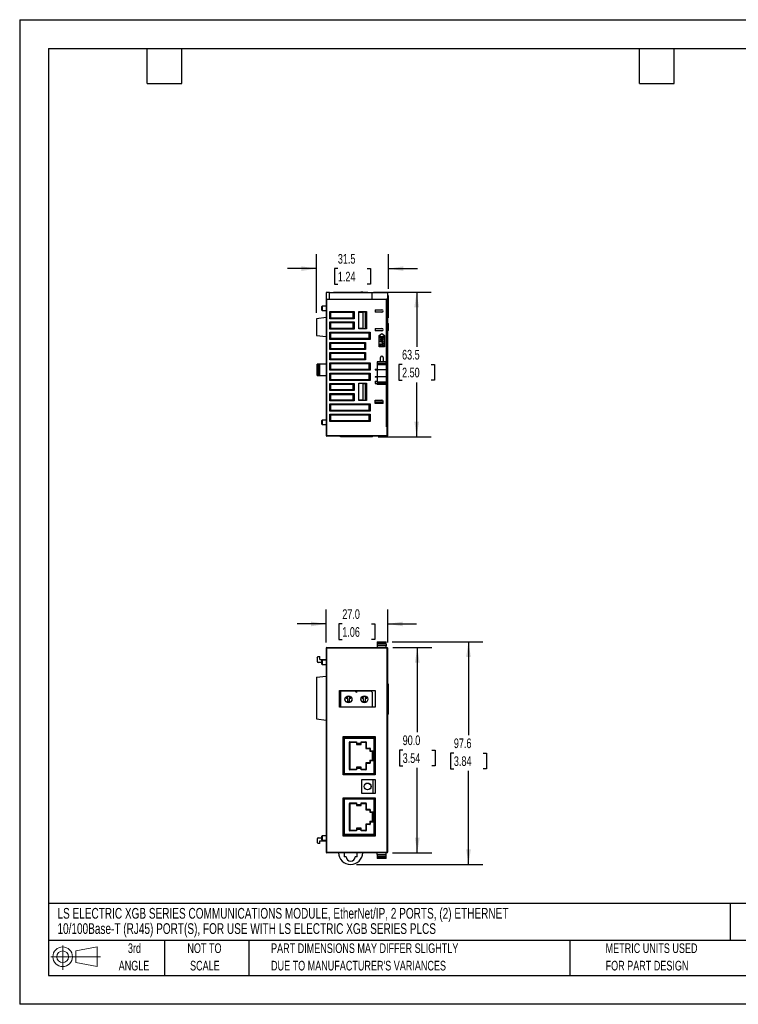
# Model space of a CAD drawing. Header units: millimetres. Extents: x 0 to 559, y 0 to 432.
# Tile 1 of 5: x 0 to 315, y 0 to 432. Entities that reach past the tile are written whole.
import ezdxf

# ---------------------------------------------------------------- set-up
doc = ezdxf.new("R2010")
doc.units = ezdxf.units.MM
doc.header["$LTSCALE"] = 2
doc.linetypes.add('CENTERX2', pattern=[20.32, 12.7, -2.54, 2.54, -2.54])
doc.layers.add('DIMENSIONS', color=140, linetype='Continuous', lineweight=25)
doc.layers.add('TEXT', color=140, linetype='Continuous', lineweight=25)
doc.layers.add('SLD-DEFPOINTS', color=7, linetype='Continuous')
doc.styles.add('SLDTEXTSTYLE0', font='TXT', dxfattribs={"width": 0.7})
doc.dimstyles.new('SLDDIMSTYLE0', dxfattribs={"dimtxt": 4.316016, "dimasz": 6.604, "dimexe": 0, "dimexo": 0.0625, "dimgap": 1.079004, "dimtad": 0, "dimtih": 1, "dimtoh": 1, "dimrnd": 1e-09, "dimzin": 12, "dimdsep": 46, "dimtxsty": 'SLDTEXTSTYLE0', "dimsah": 1, "dimcen": 0.09, "dimadec": 0, "dimazin": 3, "dimtfac": 1, "dimtofl": 0, "dimtmove": 0, "dimatfit": 3, "dimfxl": 0, "dimfrac": 2, "dimtolj": 1, "dimtzin": 12, "dimarcsym": 0})
doc.dimstyles.new('SLDDIMSTYLE1', dxfattribs={"dimtxt": 4.316016, "dimasz": 6.604, "dimexe": 0, "dimexo": 0.0625, "dimgap": 1.079004, "dimtad": 0, "dimtih": 1, "dimtoh": 1, "dimrnd": 1e-09, "dimzin": 4, "dimdsep": 46, "dimtxsty": 'SLDTEXTSTYLE0', "dimsah": 1, "dimcen": 0.09, "dimadec": 0, "dimazin": 1, "dimtfac": 1, "dimtofl": 0, "dimtmove": 0, "dimatfit": 3, "dimfxl": 0, "dimfrac": 2, "dimtolj": 1, "dimtzin": 12, "dimarcsym": 0})
doc.dimstyles.new('SLDDIMSTYLE2', dxfattribs={"dimtxt": 4.316016, "dimasz": 6.604, "dimexe": 0, "dimexo": 0.0625, "dimgap": 1.079004, "dimtad": 0, "dimtih": 1, "dimtoh": 1, "dimrnd": 1e-09, "dimzin": 4, "dimdsep": 46, "dimtxsty": 'SLDTEXTSTYLE0', "dimsah": 1, "dimcen": 0.09, "dimadec": 0, "dimazin": 1, "dimtfac": 1, "dimtmove": 0, "dimatfit": 0, "dimfxl": 0, "dimfrac": 2, "dimtolj": 1, "dimtzin": 12, "dimarcsym": 0})
doc.dimstyles.new('SLDDIMSTYLE3', dxfattribs={"dimtxt": 4.316016, "dimasz": 6.604, "dimexe": 0, "dimexo": 0.0625, "dimgap": 1.079004, "dimtad": 0, "dimtih": 1, "dimtoh": 1, "dimrnd": 1e-09, "dimzin": 12, "dimdsep": 46, "dimtxsty": 'SLDTEXTSTYLE0', "dimsah": 1, "dimcen": 0.09, "dimadec": 0, "dimazin": 3, "dimtfac": 1, "dimtmove": 0, "dimatfit": 0, "dimfxl": 0, "dimfrac": 2, "dimtolj": 1, "dimtzin": 12, "dimarcsym": 0})

# ---------------------------------------------------------------- blocks, each defined once
blk = doc.blocks.new('Block11')
at = {"color": 7, "linetype": 'Continuous', "lineweight": 18}
for p, q in [((5.18, 10.62), (5.18, 0)), ((10.96, 8.33), (20.35, 10.06)), ((20.35, 10.06), (20.35, 1.46)), ((0, 5.76), (21.75, 5.76)), ((10.96, 3.19), (10.96, 8.33)), ((10.96, 3.19), (20.35, 1.46))]:
    blk.add_line(p, q, dxfattribs=at)
for radius in [4.3, 2.57]:
    blk.add_circle((5.18, 5.76), radius, dxfattribs=at)
blk = doc.blocks.new('Block12')
at = {"layer": 'SLD-DEFPOINTS'}
blk.add_blockref('Block11', (0, 0), dxfattribs=at)
blk = doc.blocks.new('SW_NOTE_0')
at = {"layer": 'TEXT', "color": 0, "linetype": 'CENTERX2', "lineweight": 18, "char_height": 4.7, "attachment_point": 1, "style": 'SLDTEXTSTYLE0'}
for s, insert in [('LS ELECTRIC XGB SERIES COMMUNICATIONS MODULE, EtherNet/IP, 2 PORTS, (2) ETHERNET', (0, 6.06)), ('10/100Base-T (RJ45) PORT(S), FOR USE WITH LS ELECTRIC XGB SERIES PLCS', (0, -0.64))]:
    blk.add_mtext(s, dxfattribs=dict(at, insert=insert))
blk = doc.blocks.new('SW_NOTE_0_3')
at = {"layer": 'TEXT', "color": 0, "linetype": 'CENTERX2', "lineweight": 18, "char_height": 4.2333, "attachment_point": 1, "style": 'SLDTEXTSTYLE0'}
for s, insert in [('PART DIMENSIONS MAY DIFFER SLIGHTLY', (0, 5.46)), ("DUE TO MANUFACTURER'S VARIANCES", (0, -2.19))]:
    blk.add_mtext(s, dxfattribs=dict(at, insert=insert))
blk = doc.blocks.new('SW_NOTE_0_4')
at = {"layer": 'TEXT', "color": 0, "linetype": 'CENTERX2', "lineweight": 18, "char_height": 4.233, "attachment_point": 2, "style": 'SLDTEXTSTYLE0'}
for s, insert in [('NOT TO', (10.52, 5.46)), ('SCALE', (10.71, -2.19))]:
    blk.add_mtext(s, dxfattribs=dict(at, insert=insert))
blk = doc.blocks.new('SW_NOTE_0_5')
at = {"layer": 'TEXT', "color": 0, "linetype": 'CENTERX2', "lineweight": 18, "char_height": 4.233, "attachment_point": 2, "style": 'SLDTEXTSTYLE0'}
for s, insert in [('3rd', (4.63, 5.46)), ('ANGLE', (4.44, -2.19))]:
    blk.add_mtext(s, dxfattribs=dict(at, insert=insert))
blk = doc.blocks.new('SW_NOTE_0_6')
at = {"layer": 'TEXT', "color": 0, "linetype": 'CENTERX2', "lineweight": 18, "char_height": 4.2333, "attachment_point": 1, "style": 'SLDTEXTSTYLE0'}
for s, insert in [('METRIC UNITS USED', (0, 5.46)), ('FOR PART DESIGN', (0, -2.19))]:
    blk.add_mtext(s, dxfattribs=dict(at, insert=insert))
blk = doc.blocks.new('_D')
at = {"layer": 'DIMENSIONS'}
for p, q in [((163.28, 158.98), (203.17, 158.98)), ((196.82, 158.98), (196.82, 117.99)), ((190.41, 110.17), (188.96, 110.17)), ((188.96, 110.17), (188.96, 103.31)), ((203.23, 110.17), (204.68, 110.17)), ((204.68, 110.17), (204.68, 103.31)), ((188.96, 103.31), (190.41, 103.31)), ((196.82, 61.35), (196.82, 102.34)), ((204.68, 103.31), (203.23, 103.31)), ((147.68, 61.35), (203.17, 61.35))]:
    blk.add_line(p, q, dxfattribs=at)
for points in [[(196.82, 158.98), (195.81, 152.38), (197.84, 152.38)], [(196.82, 61.35), (197.84, 67.96), (195.81, 67.96)]]:
    blk.add_solid(points, dxfattribs=at)
at = {"layer": 'DIMENSIONS', "char_height": 4.233, "attachment_point": 1, "style": 'SLDTEXTSTYLE0'}
for s, insert in [('97.6', (190.41, 116.59)), ('3.84', (190.41, 108.76))]:
    blk.add_mtext(s, dxfattribs=dict(at, insert=insert))
blk = doc.blocks.new('_D_1')
at = {"layer": 'DIMENSIONS'}
for p, q in [((163.63, 156.48), (180.72, 156.48)), ((174.37, 156.48), (174.37, 119.31)), ((167.96, 111.48), (166.51, 111.48)), ((166.51, 111.48), (166.51, 104.62)), ((180.78, 111.48), (182.23, 111.48)), ((182.23, 111.48), (182.23, 104.62)), ((166.51, 104.62), (167.96, 104.62)), ((174.37, 66.48), (174.37, 103.66)), ((182.23, 104.62), (180.78, 104.62)), ((163.43, 66.48), (180.72, 66.48))]:
    blk.add_line(p, q, dxfattribs=at)
for points in [[(174.37, 156.48), (173.36, 149.88), (175.39, 149.88)], [(174.37, 66.48), (175.39, 73.09), (173.36, 73.09)]]:
    blk.add_solid(points, dxfattribs=at)
at = {"layer": 'DIMENSIONS', "char_height": 4.233, "attachment_point": 1, "style": 'SLDTEXTSTYLE0'}
for s, insert in [('90.0', (167.96, 117.91)), ('3.54', (167.96, 110.08))]:
    blk.add_mtext(s, dxfattribs=dict(at, insert=insert))
blk = doc.blocks.new('_D_2')
at = {"layer": 'DIMENSIONS'}
for p, q in [((134.39, 158.72), (134.39, 173.16)), ((161.39, 158.72), (161.39, 173.16)), ((134.39, 166.81), (121.69, 166.81)), ((141.48, 166.81), (140.03, 166.81)), ((140.03, 166.81), (140.03, 159.95)), ((154.3, 166.81), (155.75, 166.81)), ((155.75, 166.81), (155.75, 159.95)), ((161.39, 166.81), (174.09, 166.81)), ((140.03, 159.95), (141.48, 159.95)), ((155.75, 159.95), (154.3, 159.95))]:
    blk.add_line(p, q, dxfattribs=at)
for points in [[(134.39, 166.81), (127.78, 167.82), (127.78, 165.79)], [(161.39, 166.81), (167.99, 165.79), (167.99, 167.82)]]:
    blk.add_solid(points, dxfattribs=at)
at = {"layer": 'DIMENSIONS', "char_height": 4.233, "attachment_point": 1, "style": 'SLDTEXTSTYLE0'}
for s, insert in [('27.0', (141.48, 173.23)), ('1.06', (141.48, 165.41))]:
    blk.add_mtext(s, dxfattribs=dict(at, insert=insert))
blk = doc.blocks.new('_D_6')
at = {"layer": 'DIMENSIONS'}
for p, q in [((130.19, 303.2), (130.19, 328.99)), ((161.72, 313.84), (161.72, 328.99)), ((130.19, 322.64), (117.49, 322.64)), ((139.54, 322.64), (138.09, 322.64)), ((138.09, 322.64), (138.09, 315.78)), ((152.37, 322.64), (153.82, 322.64)), ((153.82, 322.64), (153.82, 315.78)), ((161.72, 322.64), (174.42, 322.64)), ((138.09, 315.78), (139.54, 315.78)), ((153.82, 315.78), (152.37, 315.78)), ((161.72, 301.08), (161.72, 310.79))]:
    blk.add_line(p, q, dxfattribs=at)
for points in [[(130.19, 322.64), (123.58, 323.65), (123.58, 321.62)], [(161.72, 322.64), (168.32, 321.62), (168.32, 323.65)]]:
    blk.add_solid(points, dxfattribs=at)
at = {"layer": 'DIMENSIONS', "char_height": 4.233, "attachment_point": 1, "style": 'SLDTEXTSTYLE0'}
for s, insert in [('31.5', (139.54, 329.06)), ('1.24', (139.54, 321.24))]:
    blk.add_mtext(s, dxfattribs=dict(at, insert=insert))
blk = doc.blocks.new('_D_7')
at = {"layer": 'DIMENSIONS'}
for p, q in [((155.18, 312.31), (180.45, 312.31)), ((174.1, 312.31), (174.1, 288.41)), ((167.69, 280.58), (166.24, 280.58)), ((166.24, 280.58), (166.24, 273.73)), ((180.51, 280.58), (181.96, 280.58)), ((181.96, 280.58), (181.96, 273.73)), ((166.24, 273.73), (167.69, 273.73)), ((174.1, 248.86), (174.1, 272.76)), ((181.96, 273.73), (180.51, 273.73)), ((157.23, 248.86), (180.45, 248.86))]:
    blk.add_line(p, q, dxfattribs=at)
for points in [[(174.1, 312.31), (173.08, 305.71), (175.11, 305.71)], [(174.1, 248.86), (175.11, 255.46), (173.08, 255.46)]]:
    blk.add_solid(points, dxfattribs=at)
at = {"layer": 'DIMENSIONS', "char_height": 4.233, "attachment_point": 1, "style": 'SLDTEXTSTYLE0'}
for s, insert in [('63.5', (167.69, 287.01)), ('2.50', (167.69, 279.18))]:
    blk.add_mtext(s, dxfattribs=dict(at, insert=insert))

msp = doc.modelspace()

# ---------------------------------------------------------------- linework, layer by layer
at = {"color": 7, "linetype": 'Continuous'}
for p, q in [((0.005, 431.805), (0.005, 0.005)), ((0.005, 431.805), (558.805, 431.805)), ((558.805, 0.005), (0.005, 0.005))]:
    msp.add_line(p, q, dxfattribs=at)
for p, q in [((135.888, 312.211), (134.388, 312.211)), ((134.388, 312.211), (134.388, 309.211)), ((135.888, 309.211), (135.888, 312.211)), ((135.888, 312.211), (154.388, 312.211)), ((137.638, 312.211), (137.638, 312.311)), ((137.638, 312.311), (139.738, 312.311)), ((139.738, 312.311), (139.738, 312.211)), ((139.738, 312.311), (140.738, 312.311)), ((140.738, 312.311), (149.538, 312.311)), ((140.738, 312.311), (140.738, 312.211)), ((149.538, 312.211), (149.538, 312.311)), ((150.538, 312.311), (149.538, 312.311)), ((150.538, 312.211), (150.538, 312.311)), ((150.538, 312.311), (152.638, 312.311)), ((152.638, 312.311), (152.638, 312.211)), ((154.388, 312.211), (161.388, 312.211)), ((154.388, 312.211), (154.388, 309.211)), ((161.388, 309.211), (161.388, 312.211)), ((134.388, 309.211), (134.388, 249.511)), ((134.388, 309.211), (134.688, 309.211)), ((134.688, 249.511), (134.688, 309.211)), ((134.688, 309.211), (160.888, 309.211)), ((160.888, 253.211), (160.888, 309.211)), ((161.388, 309.211), (160.888, 309.211)), ((161.388, 253.211), (161.388, 309.211)), ((132.688, 306.161), (132.388, 305.861)), ((132.388, 305.861), (132.388, 304.561)), ((132.388, 304.561), (132.688, 304.261)), ((134.388, 306.161), (132.688, 306.161)), ((132.688, 306.161), (132.688, 304.261)), ((132.688, 304.261), (134.388, 304.261)), ((136.029, 303.801), (146.678, 303.801)), ((136.029, 300.621), (136.029, 303.801)), ((136.029, 303.801), (136.329, 303.501)), ((136.329, 303.501), (146.378, 303.501)), ((136.329, 300.921), (136.329, 303.501)), ((136.388, 303.441), (136.329, 303.501)), ((146.318, 303.441), (136.388, 303.441)), ((136.388, 300.981), (136.388, 303.441)), ((146.318, 303.441), (146.378, 303.501)), ((146.318, 300.981), (146.318, 303.441)), ((146.678, 303.801), (146.378, 303.501)), ((146.378, 303.501), (146.378, 300.921)), ((146.678, 303.801), (146.678, 300.621)), ((148.688, 303.811), (152.088, 303.811)), ((148.688, 296.211), (148.688, 303.811)), ((148.688, 303.611), (150.688, 303.611)), ((150.688, 296.411), (150.688, 303.611)), ((151.588, 303.611), (150.688, 303.611)), ((151.588, 296.411), (151.588, 303.611)), ((151.888, 303.611), (151.588, 303.611)), ((151.888, 296.411), (151.888, 303.611)), ((152.088, 303.611), (151.888, 303.611)), ((152.088, 303.811), (152.088, 296.211)), ((155.888, 304.611), (158.888, 304.611)), ((155.888, 304.611), (155.888, 303.611)), ((158.888, 303.611), (155.888, 303.611)), ((134.388, 301.161), (130.188, 300.661)), ((130.188, 300.661), (130.188, 293.361)), ((136.329, 300.921), (136.029, 300.621)), ((146.678, 300.621), (136.029, 300.621)), ((136.029, 299.301), (146.678, 299.301)), ((136.029, 296.121), (136.029, 299.301)), ((136.029, 299.301), (136.329, 299.001)), ((136.329, 300.921), (136.388, 300.981)), ((146.378, 300.921), (136.329, 300.921)), ((136.329, 296.421), (136.329, 299.001)), ((136.329, 299.001), (146.378, 299.001)), ((136.388, 298.941), (136.329, 299.001)), ((136.388, 300.981), (146.318, 300.981)), ((146.318, 298.941), (136.388, 298.941)), ((136.388, 296.481), (136.388, 298.941)), ((146.318, 300.981), (146.378, 300.921)), ((146.318, 298.941), (146.378, 299.001)), ((146.318, 296.481), (146.318, 298.941)), ((146.678, 300.621), (146.378, 300.921)), ((146.678, 299.301), (146.378, 299.001)), ((146.378, 299.001), (146.378, 296.421)), ((146.678, 299.301), (146.678, 296.121)), ((161.388, 298.536), (161.718, 298.536)), ((161.718, 295.486), (161.718, 298.536)), ((136.329, 296.421), (136.029, 296.121)), ((146.678, 296.121), (136.029, 296.121)), ((136.029, 294.801), (153.678, 294.801)), ((136.029, 291.621), (136.029, 294.801)), ((136.029, 294.801), (136.329, 294.501)), ((136.329, 296.421), (136.388, 296.481)), ((146.378, 296.421), (136.329, 296.421)), ((136.329, 294.501), (153.378, 294.501)), ((136.329, 291.921), (136.329, 294.501)), ((136.388, 294.441), (136.329, 294.501)), ((136.388, 296.481), (146.318, 296.481)), ((153.318, 294.441), (136.388, 294.441)), ((136.388, 291.981), (136.388, 294.441)), ((146.318, 296.481), (146.378, 296.421)), ((146.678, 296.121), (146.378, 296.421)), ((150.688, 296.411), (148.688, 296.411)), ((152.088, 296.211), (148.688, 296.211)), ((150.688, 296.411), (151.588, 296.411)), ((151.588, 296.411), (151.888, 296.411)), ((152.088, 296.411), (151.888, 296.411)), ((153.378, 294.501), (153.318, 294.441)), ((153.318, 291.981), (153.318, 294.441)), ((153.378, 294.501), (153.678, 294.801)), ((153.378, 294.501), (153.378, 291.921)), ((153.678, 294.801), (153.678, 291.621)), ((155.888, 296.411), (158.888, 296.411)), ((155.888, 296.411), (155.888, 295.411)), ((158.888, 295.411), (155.888, 295.411)), ((157.588, 293.311), (158.788, 294.211)), ((158.788, 294.211), (159.988, 293.311)), ((161.718, 295.486), (161.388, 295.486)), ((130.188, 293.361), (134.388, 292.861)), ((136.029, 291.621), (136.329, 291.921)), ((153.678, 291.621), (136.029, 291.621)), ((136.029, 287.121), (136.029, 290.301)), ((136.029, 290.301), (151.678, 290.301)), ((136.029, 290.301), (136.329, 290.001)), ((136.329, 291.921), (136.388, 291.981)), ((153.378, 291.921), (136.329, 291.921)), ((136.329, 287.421), (136.329, 290.001)), ((136.329, 290.001), (151.378, 290.001)), ((136.388, 289.941), (136.329, 290.001)), ((136.388, 291.981), (153.318, 291.981)), ((151.318, 289.941), (136.388, 289.941)), ((136.388, 287.481), (136.388, 289.941)), ((151.318, 289.941), (151.378, 290.001)), ((151.318, 287.481), (151.318, 289.941)), ((151.678, 290.301), (151.378, 290.001)), ((151.378, 290.001), (151.378, 287.421)), ((151.678, 290.301), (151.678, 287.121)), ((153.318, 291.981), (153.378, 291.921)), ((153.678, 291.621), (153.378, 291.921)), ((157.588, 288.311), (157.588, 293.311)), ((158.188, 292.291), (158.188, 293.011)), ((158.188, 293.011), (158.341, 293.011)), ((159.388, 292.291), (158.188, 292.291)), ((158.188, 291.811), (158.214, 291.911)), ((158.188, 291.711), (158.188, 291.811)), ((158.214, 291.631), (158.188, 291.711)), ((158.188, 290.911), (158.214, 291.011)), ((158.188, 290.751), (158.188, 290.911)), ((158.214, 290.651), (158.188, 290.751)), ((158.188, 289.671), (159.235, 289.671)), ((158.188, 289.551), (158.188, 289.671)), ((159.388, 289.551), (158.188, 289.551)), ((158.214, 291.911), (158.29, 291.991)), ((158.265, 291.551), (158.214, 291.631)), ((158.214, 291.011), (158.265, 291.091)), ((158.265, 290.571), (158.214, 290.651)), ((158.367, 291.471), (158.265, 291.551)), ((158.265, 291.091), (158.367, 291.171)), ((158.367, 290.491), (158.265, 290.571)), ((158.265, 289.291), (158.367, 289.371)), ((158.29, 291.991), (158.393, 292.051)), ((158.341, 293.011), (158.341, 292.411)), ((158.341, 292.411), (158.673, 292.411)), ((158.367, 291.891), (158.341, 291.831)), ((158.341, 291.831), (158.341, 291.711)), ((158.341, 291.711), (158.367, 291.651)), ((158.341, 290.911), (158.367, 290.991)), ((158.341, 290.751), (158.341, 290.911)), ((158.367, 290.671), (158.341, 290.751)), ((158.418, 291.931), (158.367, 291.891)), ((158.367, 291.651), (158.418, 291.591)), ((158.469, 291.451), (158.367, 291.471)), ((158.367, 291.171), (158.469, 291.211)), ((158.367, 290.991), (158.418, 291.051)), ((158.418, 290.611), (158.367, 290.671)), ((158.469, 290.451), (158.367, 290.491)), ((158.367, 289.371), (158.495, 289.391)), ((158.393, 292.051), (158.469, 292.071)), ((158.469, 291.951), (158.418, 291.931)), ((158.418, 291.591), (158.495, 291.571)), ((158.418, 291.051), (158.495, 291.091)), ((158.495, 290.571), (158.418, 290.611)), ((158.469, 292.071), (158.469, 291.951)), ((158.571, 291.451), (158.469, 291.451)), ((158.469, 291.211), (158.597, 291.231)), ((158.597, 290.431), (158.469, 290.451)), ((158.495, 291.571), (158.546, 291.571)), ((158.495, 291.091), (158.597, 291.111)), ((158.597, 290.551), (158.495, 290.571)), ((158.495, 289.391), (158.495, 289.271)), ((158.546, 291.571), (158.622, 291.591)), ((158.673, 291.471), (158.571, 291.451)), ((158.597, 291.231), (158.98, 291.231)), ((158.597, 291.111), (158.98, 291.111)), ((158.98, 290.551), (158.597, 290.551)), ((158.98, 290.431), (158.597, 290.431)), ((158.622, 291.591), (158.673, 291.651)), ((158.673, 292.411), (158.673, 292.931)), ((158.673, 292.931), (158.827, 292.931)), ((158.673, 291.651), (158.699, 291.711)), ((158.776, 291.551), (158.673, 291.471)), ((158.699, 291.831), (158.724, 291.931)), ((158.699, 291.711), (158.699, 291.831)), ((158.724, 291.931), (158.776, 292.011)), ((158.776, 292.011), (158.878, 292.091)), ((158.827, 291.631), (158.776, 291.551)), ((158.827, 292.931), (158.827, 292.411)), ((158.827, 292.411), (159.235, 292.411)), ((158.852, 291.711), (158.827, 291.631)), ((158.878, 291.911), (158.852, 291.831)), ((158.852, 291.831), (158.852, 291.711)), ((158.878, 292.091), (158.98, 292.131)), ((158.929, 291.971), (158.878, 291.911)), ((159.005, 292.011), (158.929, 291.971)), ((158.98, 292.131), (159.107, 292.131)), ((158.98, 291.231), (159.107, 291.211)), ((158.98, 291.111), (159.082, 291.091)), ((159.082, 290.571), (158.98, 290.551)), ((159.107, 290.451), (158.98, 290.431)), ((159.082, 292.011), (159.005, 292.011)), ((159.056, 291.511), (159.133, 291.531)), ((159.056, 291.391), (159.056, 291.511)), ((159.158, 291.411), (159.056, 291.391)), ((159.158, 291.971), (159.082, 292.011)), ((159.082, 291.091), (159.158, 291.051)), ((159.158, 290.611), (159.082, 290.571)), ((159.082, 289.271), (159.082, 289.391)), ((159.082, 289.391), (159.21, 289.371)), ((159.107, 292.131), (159.21, 292.091)), ((159.107, 291.211), (159.21, 291.171)), ((159.21, 290.491), (159.107, 290.451)), ((159.133, 291.531), (159.21, 291.591)), ((159.21, 291.911), (159.158, 291.971)), ((159.286, 291.471), (159.158, 291.411)), ((159.158, 291.051), (159.21, 290.991)), ((159.21, 290.671), (159.158, 290.611)), ((159.21, 292.091), (159.312, 292.011)), ((159.235, 291.831), (159.21, 291.911)), ((159.21, 291.591), (159.235, 291.671)), ((159.21, 291.171), (159.312, 291.091)), ((159.21, 290.991), (159.235, 290.911)), ((159.235, 290.751), (159.21, 290.671)), ((159.312, 290.571), (159.21, 290.491)), ((159.21, 289.371), (159.312, 289.291)), ((159.235, 292.411), (159.235, 293.011)), ((159.235, 293.011), (159.388, 293.011)), ((159.235, 291.671), (159.235, 291.831)), ((159.235, 290.911), (159.235, 290.751)), ((159.235, 289.671), (159.235, 290.271)), ((159.235, 290.271), (159.388, 290.271)), ((159.363, 291.571), (159.286, 291.471)), ((159.312, 292.011), (159.363, 291.931)), ((159.312, 291.091), (159.363, 291.011)), ((159.363, 290.651), (159.312, 290.571)), ((159.363, 291.931), (159.388, 291.831)), ((159.388, 291.671), (159.363, 291.571)), ((159.363, 291.011), (159.388, 290.911)), ((159.388, 290.751), (159.363, 290.651)), ((159.388, 293.011), (159.388, 292.291)), ((159.388, 291.831), (159.388, 291.671)), ((159.388, 290.911), (159.388, 290.751)), ((159.388, 290.271), (159.388, 289.551)), ((159.988, 293.311), (159.988, 288.311)), ((136.029, 287.121), (136.329, 287.421)), ((151.678, 287.121), (136.029, 287.121)), ((136.029, 285.801), (151.678, 285.801)), ((136.029, 282.621), (136.029, 285.801)), ((136.029, 285.801), (136.329, 285.501)), ((136.329, 287.421), (136.388, 287.481)), ((151.378, 287.421), (136.329, 287.421)), ((136.329, 282.921), (136.329, 285.501)), ((136.329, 285.501), (151.378, 285.501)), ((136.388, 285.441), (136.329, 285.501)), ((136.388, 287.481), (151.318, 287.481)), ((136.388, 282.981), (136.388, 285.441)), ((151.318, 285.441), (136.388, 285.441)), ((151.378, 287.421), (151.318, 287.481)), ((151.318, 285.441), (151.378, 285.501)), ((151.318, 282.981), (151.318, 285.441)), ((151.378, 287.421), (151.678, 287.121)), ((151.678, 285.801), (151.378, 285.501)), ((151.378, 285.501), (151.378, 282.921)), ((151.678, 285.801), (151.678, 282.621)), ((159.988, 288.311), (157.588, 288.311)), ((158.188, 289.111), (158.214, 289.211)), ((158.188, 288.931), (158.188, 289.111)), ((158.214, 288.831), (158.188, 288.931)), ((158.214, 289.211), (158.265, 289.291)), ((158.265, 288.751), (158.214, 288.831)), ((158.367, 288.671), (158.265, 288.751)), ((158.367, 289.191), (158.341, 289.111)), ((158.341, 289.111), (158.341, 288.931)), ((158.341, 288.931), (158.367, 288.851)), ((158.418, 289.251), (158.367, 289.191)), ((158.367, 288.851), (158.418, 288.791)), ((158.469, 288.631), (158.367, 288.671)), ((158.495, 289.271), (158.418, 289.251)), ((158.418, 288.791), (158.495, 288.751)), ((158.597, 288.611), (158.469, 288.631)), ((158.495, 288.751), (158.597, 288.731)), ((158.597, 288.731), (158.98, 288.731)), ((158.98, 288.611), (158.597, 288.611)), ((158.98, 288.731), (159.082, 288.751)), ((159.107, 288.631), (158.98, 288.611)), ((159.158, 289.251), (159.082, 289.271)), ((159.082, 288.751), (159.158, 288.791)), ((159.21, 288.671), (159.107, 288.631)), ((159.21, 289.191), (159.158, 289.251)), ((159.158, 288.791), (159.21, 288.851)), ((159.235, 289.111), (159.21, 289.191)), ((159.21, 288.851), (159.235, 288.931)), ((159.312, 288.751), (159.21, 288.671)), ((159.235, 288.931), (159.235, 289.111)), ((159.312, 289.291), (159.363, 289.211)), ((159.363, 288.831), (159.312, 288.751)), ((159.363, 289.211), (159.388, 289.111)), ((159.388, 288.931), (159.363, 288.831)), ((159.388, 289.111), (159.388, 288.931)), ((130.388, 275.711), (130.388, 280.711)), ((130.888, 280.711), (130.388, 280.711)), ((130.888, 280.711), (130.888, 275.711)), ((131.588, 280.711), (130.888, 280.711)), ((131.588, 275.711), (131.588, 280.711)), ((134.388, 280.711), (131.588, 280.711)), ((136.329, 282.921), (136.029, 282.621)), ((151.678, 282.621), (136.029, 282.621)), ((136.029, 278.121), (136.029, 281.301)), ((136.029, 281.301), (153.678, 281.301)), ((136.029, 281.301), (136.329, 281.001)), ((136.329, 282.921), (136.388, 282.981)), ((151.378, 282.921), (136.329, 282.921)), ((136.329, 281.001), (153.378, 281.001)), ((136.329, 278.421), (136.329, 281.001)), ((136.388, 280.941), (136.329, 281.001)), ((136.388, 282.981), (151.318, 282.981)), ((153.318, 280.941), (136.388, 280.941)), ((136.388, 278.481), (136.388, 280.941)), ((151.318, 282.981), (151.378, 282.921)), ((151.678, 282.621), (151.378, 282.921)), ((153.318, 280.941), (153.378, 281.001)), ((153.318, 278.481), (153.318, 280.941)), ((153.678, 281.301), (153.378, 281.001)), ((153.378, 281.001), (153.378, 278.421)), ((153.678, 281.301), (153.678, 278.121)), ((160.738, 281.761), (156.788, 281.761)), ((156.788, 281.761), (156.788, 281.061)), ((160.738, 281.061), (156.788, 281.061)), ((156.788, 281.061), (156.788, 280.511)), ((158.188, 281.761), (158.188, 283.611)), ((159.388, 283.611), (159.388, 281.761)), ((160.738, 281.061), (160.738, 281.761)), ((160.738, 280.511), (160.738, 281.061)), ((136.029, 278.121), (136.329, 278.421)), ((153.678, 278.121), (136.029, 278.121)), ((136.029, 276.801), (153.678, 276.801)), ((136.029, 273.621), (136.029, 276.801)), ((136.029, 276.801), (136.329, 276.501)), ((136.329, 278.421), (136.388, 278.481)), ((153.378, 278.421), (136.329, 278.421)), ((136.329, 273.921), (136.329, 276.501)), ((136.329, 276.501), (153.378, 276.501)), ((136.388, 276.441), (136.329, 276.501)), ((136.388, 278.481), (153.318, 278.481)), ((153.318, 276.441), (136.388, 276.441)), ((136.388, 273.981), (136.388, 276.441)), ((153.378, 278.421), (153.318, 278.481)), ((153.378, 276.501), (153.318, 276.441)), ((153.318, 273.981), (153.318, 276.441)), ((153.378, 278.421), (153.678, 278.121)), ((153.378, 276.501), (153.678, 276.801)), ((153.378, 276.501), (153.378, 273.921)), ((153.678, 276.801), (153.678, 273.621)), ((155.888, 278.511), (156.788, 278.511)), ((155.888, 278.511), (155.888, 278.311)), ((155.888, 278.311), (156.788, 278.311)), ((160.738, 280.511), (156.788, 280.511)), ((156.788, 280.511), (156.788, 278.261)), ((160.738, 278.261), (156.788, 278.261)), ((156.788, 278.261), (156.788, 275.261)), ((160.738, 280.511), (160.738, 278.261)), ((160.738, 278.261), (160.738, 275.261)), ((130.388, 275.711), (130.888, 275.711)), ((130.888, 275.711), (131.588, 275.711)), ((131.588, 275.711), (134.388, 275.711)), ((136.029, 273.621), (136.329, 273.921)), ((153.678, 273.621), (136.029, 273.621)), ((136.029, 269.121), (136.029, 272.301)), ((136.029, 272.301), (146.678, 272.301)), ((136.029, 272.301), (136.329, 272.001)), ((136.329, 273.921), (136.388, 273.981)), ((153.378, 273.921), (136.329, 273.921)), ((136.388, 273.981), (153.318, 273.981)), ((146.678, 272.301), (146.378, 272.001)), ((146.678, 272.301), (146.678, 269.121)), ((148.688, 272.411), (152.088, 272.411)), ((148.688, 264.811), (148.688, 272.411)), ((150.688, 272.211), (148.688, 272.211)), ((150.688, 265.011), (150.688, 272.211)), ((150.688, 272.211), (151.588, 272.211)), ((151.588, 265.011), (151.588, 272.211)), ((151.888, 272.211), (151.588, 272.211)), ((151.888, 265.011), (151.888, 272.211)), ((152.088, 272.211), (151.888, 272.211)), ((152.088, 272.411), (152.088, 264.811)), ((153.318, 273.981), (153.378, 273.921)), ((153.678, 273.621), (153.378, 273.921)), ((156.788, 275.111), (155.888, 275.111)), ((155.888, 275.111), (155.888, 275.011)), ((156.788, 275.011), (155.888, 275.011)), ((155.888, 273.211), (156.788, 273.211)), ((155.888, 273.211), (155.888, 272.211)), ((155.888, 272.211), (156.788, 272.211)), ((156.788, 275.261), (160.738, 275.261)), ((156.788, 275.261), (156.788, 273.011)), ((156.788, 273.011), (160.738, 273.011)), ((156.788, 273.011), (156.788, 272.461)), ((160.738, 272.461), (156.788, 272.461)), ((156.788, 272.461), (156.788, 271.761)), ((160.738, 275.261), (160.738, 273.011)), ((160.738, 272.461), (160.738, 273.011)), ((160.738, 272.461), (160.738, 271.761)), ((136.029, 269.121), (136.329, 269.421)), ((146.678, 269.121), (136.029, 269.121)), ((136.029, 267.801), (146.678, 267.801)), ((136.029, 264.621), (136.029, 267.801)), ((136.029, 267.801), (136.329, 267.501)), ((136.329, 269.421), (136.329, 272.001)), ((136.329, 272.001), (146.378, 272.001)), ((136.388, 271.941), (136.329, 272.001)), ((136.329, 269.421), (136.388, 269.481)), ((146.378, 269.421), (136.329, 269.421)), ((136.388, 269.481), (136.388, 271.941)), ((146.318, 271.941), (136.388, 271.941)), ((136.388, 269.481), (146.318, 269.481)), ((146.318, 271.941), (146.378, 272.001)), ((146.318, 269.481), (146.318, 271.941)), ((146.378, 269.421), (146.318, 269.481)), ((146.378, 272.001), (146.378, 269.421)), ((146.378, 269.421), (146.678, 269.121)), ((146.378, 267.501), (146.678, 267.801)), ((146.678, 267.801), (146.678, 264.621)), ((160.738, 271.761), (156.788, 271.761)), ((136.029, 264.621), (136.329, 264.921)), ((146.678, 264.621), (136.029, 264.621)), ((136.329, 264.921), (136.329, 267.501)), ((136.329, 267.501), (146.378, 267.501)), ((136.388, 267.441), (136.329, 267.501)), ((136.329, 264.921), (136.388, 264.981)), ((146.378, 264.921), (136.329, 264.921)), ((146.318, 267.441), (136.388, 267.441)), ((136.388, 264.981), (136.388, 267.441)), ((136.388, 264.981), (146.318, 264.981)), ((146.378, 267.501), (146.318, 267.441)), ((146.318, 264.981), (146.318, 267.441)), ((146.318, 264.981), (146.378, 264.921)), ((146.378, 267.501), (146.378, 264.921)), ((146.678, 264.621), (146.378, 264.921)), ((150.688, 265.011), (148.688, 265.011)), ((152.088, 264.811), (148.688, 264.811)), ((150.688, 265.011), (151.588, 265.011)), ((151.588, 265.011), (151.888, 265.011)), ((152.088, 265.011), (151.888, 265.011)), ((155.888, 265.011), (158.888, 265.011)), ((155.888, 263.511), (155.888, 265.011)), ((159.388, 264.011), (155.888, 264.011)), ((159.388, 263.511), (155.888, 263.511)), ((159.388, 263.511), (159.388, 264.511)), ((136.029, 263.301), (153.678, 263.301)), ((136.029, 260.121), (136.029, 263.301)), ((136.029, 263.301), (136.329, 263.001)), ((136.029, 260.121), (136.329, 260.421)), ((153.678, 260.121), (136.029, 260.121)), ((136.329, 263.001), (153.378, 263.001)), ((136.329, 260.421), (136.329, 263.001)), ((136.388, 262.941), (136.329, 263.001)), ((136.329, 260.421), (136.388, 260.481)), ((153.378, 260.421), (136.329, 260.421)), ((153.318, 262.941), (136.388, 262.941)), ((136.388, 260.481), (136.388, 262.941)), ((136.388, 260.481), (153.318, 260.481)), ((153.378, 263.001), (153.318, 262.941)), ((153.318, 260.481), (153.318, 262.941)), ((153.318, 260.481), (153.378, 260.421)), ((153.378, 263.001), (153.678, 263.301)), ((153.378, 263.001), (153.378, 260.421)), ((153.678, 260.121), (153.378, 260.421)), ((153.678, 263.301), (153.678, 260.121)), ((132.688, 256.161), (132.388, 255.861)), ((132.388, 255.861), (132.388, 254.561)), ((134.388, 256.161), (132.688, 256.161)), ((132.688, 256.161), (132.688, 254.261)), ((136.029, 258.801), (153.678, 258.801)), ((136.029, 255.621), (136.029, 258.801)), ((136.029, 258.801), (136.329, 258.501)), ((136.329, 255.921), (136.029, 255.621)), ((153.678, 255.621), (136.029, 255.621)), ((136.329, 258.501), (153.378, 258.501)), ((136.329, 255.921), (136.329, 258.501)), ((136.388, 258.441), (136.329, 258.501)), ((136.329, 255.921), (136.388, 255.981)), ((153.378, 255.921), (136.329, 255.921)), ((153.318, 258.441), (136.388, 258.441)), ((136.388, 255.981), (136.388, 258.441)), ((136.388, 255.981), (153.318, 255.981)), ((153.318, 258.441), (153.378, 258.501)), ((153.318, 255.981), (153.318, 258.441)), ((153.318, 255.981), (153.378, 255.921)), ((153.678, 258.801), (153.378, 258.501)), ((153.378, 258.501), (153.378, 255.921)), ((153.678, 255.621), (153.378, 255.921)), ((153.678, 258.801), (153.678, 255.621)), ((132.388, 254.561), (132.688, 254.261)), ((132.688, 254.261), (134.388, 254.261)), ((161.088, 253.211), (160.888, 253.211)), ((161.088, 249.511), (161.088, 253.211)), ((161.088, 253.211), (161.388, 253.211)), ((161.388, 249.511), (161.388, 253.211)), ((134.388, 249.511), (134.688, 249.511)), ((134.688, 249.511), (161.088, 249.511)), ((134.688, 249.211), (134.688, 249.511)), ((161.088, 249.211), (134.688, 249.211)), ((140.688, 248.859), (140.688, 249.211)), ((147.188, 248.859), (140.688, 248.859)), ((147.188, 248.859), (147.188, 249.211)), ((147.688, 248.859), (147.188, 248.859)), ((147.688, 248.859), (147.688, 249.211)), ((154.188, 248.859), (147.688, 248.859)), ((154.188, 248.859), (154.188, 249.211)), ((154.688, 248.859), (154.188, 248.859)), ((154.688, 248.859), (154.688, 249.211)), ((161.088, 249.511), (161.388, 249.511)), ((161.088, 249.211), (161.088, 249.511)), ((134.388, 156.182), (134.388, 66.782)), ((134.688, 156.182), (134.388, 156.182)), ((134.688, 156.482), (161.088, 156.482)), ((134.688, 156.182), (134.688, 156.482)), ((134.688, 66.782), (134.688, 156.182)), ((161.088, 156.182), (134.688, 156.182)), ((156.788, 158.982), (160.738, 158.982)), ((156.788, 158.982), (156.788, 158.482)), ((156.788, 158.482), (160.738, 158.482)), ((156.788, 158.482), (156.788, 157.982)), ((160.738, 157.982), (156.788, 157.982)), ((156.788, 157.982), (156.788, 157.282)), ((160.738, 157.282), (156.788, 157.282)), ((156.788, 157.282), (156.788, 156.482)), ((160.738, 158.482), (160.738, 158.982)), ((160.738, 157.982), (160.738, 158.482)), ((160.738, 157.982), (160.738, 157.282)), ((160.738, 156.482), (160.738, 157.282)), ((161.088, 156.182), (161.088, 156.482)), ((161.088, 66.982), (161.088, 156.182)), ((161.388, 156.182), (161.088, 156.182)), ((161.388, 66.982), (161.388, 156.182)), ((130.388, 151.982), (130.888, 152.482)), ((130.388, 151.982), (130.388, 150.382)), ((130.888, 152.482), (131.588, 152.482)), ((131.588, 151.282), (131.588, 152.482)), ((131.588, 151.282), (134.388, 151.282)), ((132.388, 149.882), (130.888, 149.882)), ((132.688, 150.932), (132.388, 150.632)), ((132.388, 150.632), (132.388, 149.332)), ((132.388, 149.332), (132.688, 149.032)), ((134.388, 150.932), (132.688, 150.932)), ((132.688, 150.932), (132.688, 149.982)), ((132.688, 149.982), (132.688, 149.032)), ((132.688, 149.032), (134.388, 149.032)), ((130.188, 143.432), (134.388, 143.932)), ((130.188, 143.432), (130.188, 125.132)), ((161.718, 140.332), (161.388, 140.332)), ((161.718, 127.232), (161.718, 140.332)), ((140.188, 137.582), (155.888, 137.582)), ((140.188, 130.382), (140.188, 137.582)), ((147.188, 137.282), (140.688, 137.282)), ((140.688, 137.282), (140.688, 130.282)), ((143.188, 134.109), (144.188, 135.082)), ((143.838, 134.109), (143.188, 134.109)), ((143.838, 132.582), (143.838, 134.109)), ((144.188, 135.082), (145.188, 134.109)), ((144.538, 134.109), (144.538, 132.582)), ((145.188, 134.109), (144.538, 134.109)), ((147.688, 136.782), (147.188, 137.282)), ((154.188, 137.282), (147.688, 137.282)), ((147.688, 137.282), (147.688, 136.782)), ((150.188, 134.109), (151.188, 135.082)), ((150.838, 134.109), (150.188, 134.109)), ((150.838, 132.582), (150.838, 134.109)), ((151.188, 135.082), (152.188, 134.109)), ((152.188, 134.109), (151.538, 134.109)), ((151.538, 134.109), (151.538, 132.582)), ((154.688, 136.782), (154.188, 137.282)), ((154.688, 130.282), (154.688, 136.782)), ((155.888, 137.582), (155.888, 130.382)), ((140.688, 130.382), (140.188, 130.382)), ((154.688, 130.282), (140.688, 130.282)), ((144.538, 132.582), (143.838, 132.582)), ((151.538, 132.582), (150.838, 132.582)), ((155.888, 130.382), (154.688, 130.382)), ((161.718, 127.232), (161.388, 127.232)), ((130.188, 125.132), (134.388, 124.632)), ((141.888, 100.582), (141.888, 117.382)), ((141.888, 117.382), (155.888, 117.382)), ((141.888, 116.947), (142.318, 116.947)), ((142.088, 101.247), (142.088, 116.717)), ((142.088, 116.717), (142.318, 116.717)), ((142.318, 116.947), (142.318, 116.717)), ((142.318, 116.947), (155.488, 116.947)), ((142.318, 116.717), (155.258, 116.717)), ((142.318, 116.717), (142.318, 101.247)), ((155.258, 116.717), (155.488, 116.947)), ((155.258, 116.717), (155.258, 101.247)), ((155.488, 116.947), (155.488, 101.017)), ((155.488, 116.947), (155.888, 116.947)), ((155.638, 116.747), (155.488, 116.747)), ((155.638, 116.947), (155.638, 116.747)), ((155.638, 116.747), (155.888, 116.747)), ((155.888, 117.382), (155.888, 100.582)), ((144.638, 103.032), (144.638, 114.932)), ((144.738, 102.859), (144.738, 115.105)), ((144.938, 114.932), (144.756, 115.114)), ((144.838, 115.132), (147.708, 115.132)), ((144.938, 114.932), (147.708, 114.932)), ((144.938, 103.032), (144.938, 114.932)), ((147.708, 115.132), (147.708, 114.482)), ((147.708, 114.482), (149.708, 114.482)), ((147.708, 114.482), (147.708, 113.982)), ((147.708, 113.982), (149.708, 113.982)), ((149.708, 115.132), (151.738, 115.132)), ((149.708, 114.482), (149.708, 115.132)), ((149.708, 114.932), (151.738, 114.932)), ((149.708, 113.982), (149.708, 114.482)), ((151.88, 115.073), (151.738, 114.932)), ((151.738, 114.932), (151.738, 112.132)), ((151.997, 112.391), (151.738, 112.132)), ((151.938, 114.932), (151.938, 112.532)), ((152.138, 112.332), (153.498, 112.332)), ((153.498, 112.132), (153.64, 112.273)), ((155.888, 116.272), (155.488, 116.272)), ((155.888, 116.252), (155.488, 116.252)), ((155.488, 116.16), (155.888, 116.16)), ((155.888, 115.03), (155.488, 115.03)), ((155.488, 114.946), (155.888, 114.946)), ((155.488, 114.847), (155.788, 114.847)), ((155.488, 114.147), (155.788, 114.147)), ((155.888, 113.234), (155.488, 113.234)), ((155.488, 113.142), (155.888, 113.142)), ((155.488, 113.122), (155.888, 113.122)), ((155.888, 112.382), (155.488, 112.382)), ((151.738, 112.132), (153.498, 112.132)), ((153.498, 112.132), (153.498, 111.012)), ((153.757, 111.271), (153.498, 111.012)), ((153.498, 111.012), (154.851, 111.012)), ((153.698, 112.132), (153.698, 111.412)), ((153.898, 111.212), (155.138, 111.212)), ((154.638, 111.012), (154.638, 106.952)), ((154.851, 111.012), (154.888, 111.212)), ((154.888, 111.212), (154.888, 106.752)), ((155.138, 111.212), (155.138, 106.752)), ((155.488, 111.932), (155.888, 111.932)), ((155.488, 111.112), (155.888, 111.112)), ((155.888, 110.662), (155.488, 110.662)), ((155.888, 109.842), (155.488, 109.842)), ((155.488, 109.392), (155.888, 109.392)), ((155.488, 108.572), (155.888, 108.572)), ((155.888, 108.122), (155.488, 108.122)), ((149.708, 103.982), (147.708, 103.982)), ((147.708, 103.982), (147.708, 103.482)), ((149.708, 103.482), (149.708, 103.982)), ((151.738, 105.832), (151.738, 103.032)), ((151.738, 105.832), (151.997, 105.573)), ((153.498, 105.832), (151.738, 105.832)), ((151.938, 105.432), (151.938, 103.032)), ((153.498, 105.632), (152.138, 105.632)), ((153.757, 106.693), (153.498, 106.952)), ((154.851, 106.952), (153.498, 106.952)), ((153.498, 106.952), (153.498, 105.832)), ((153.64, 105.691), (153.498, 105.832)), ((153.698, 106.552), (153.698, 105.832)), ((155.138, 106.752), (153.898, 106.752)), ((154.851, 106.952), (154.888, 106.752)), ((155.888, 107.302), (155.488, 107.302)), ((155.488, 106.852), (155.888, 106.852)), ((155.488, 106.032), (155.888, 106.032)), ((155.888, 105.582), (155.488, 105.582)), ((155.888, 104.842), (155.488, 104.842)), ((155.888, 104.822), (155.488, 104.822)), ((155.488, 104.73), (155.888, 104.73)), ((155.488, 103.817), (155.788, 103.817)), ((155.888, 100.582), (141.888, 100.582)), ((142.088, 101.247), (142.318, 101.247)), ((142.318, 101.247), (155.258, 101.247)), ((142.318, 101.247), (142.318, 101.017)), ((155.488, 101.017), (142.318, 101.017)), ((144.938, 103.032), (144.756, 102.85)), ((147.708, 102.832), (144.838, 102.832)), ((147.708, 103.032), (144.938, 103.032)), ((147.708, 103.482), (147.708, 102.832)), ((149.708, 103.482), (147.708, 103.482)), ((149.708, 102.832), (149.708, 103.482)), ((151.738, 103.032), (149.708, 103.032)), ((151.738, 102.832), (149.708, 102.832)), ((151.88, 102.891), (151.738, 103.032)), ((155.285, 100.867), (155.145, 100.867)), ((155.258, 101.247), (155.488, 101.017)), ((155.285, 100.867), (155.285, 101.017)), ((155.285, 100.867), (155.888, 100.867)), ((155.488, 103.117), (155.788, 103.117)), ((155.888, 103.019), (155.488, 103.019)), ((155.488, 102.935), (155.888, 102.935)), ((155.888, 101.804), (155.488, 101.804)), ((155.488, 101.712), (155.888, 101.712)), ((155.488, 101.692), (155.888, 101.692)), ((155.488, 101.217), (155.638, 101.217)), ((155.638, 101.017), (155.488, 101.017)), ((155.638, 101.217), (155.638, 101.017)), ((155.888, 101.217), (155.638, 101.217)), ((155.888, 101.017), (155.638, 101.017)), ((149.988, 92.382), (149.988, 98.582)), ((149.988, 98.582), (155.888, 98.582)), ((150.088, 98.532), (150.088, 98.582)), ((150.088, 98.532), (155.088, 98.532)), ((150.088, 92.532), (150.088, 98.532)), ((155.088, 92.532), (155.088, 98.532)), ((155.888, 98.582), (155.888, 92.382)), ((155.888, 92.382), (149.988, 92.382)), ((150.088, 92.532), (155.088, 92.532)), ((150.088, 92.382), (150.088, 92.532)), ((141.888, 73.782), (141.888, 90.582)), ((141.888, 90.582), (155.888, 90.582)), ((142.088, 74.447), (142.088, 89.917)), ((142.318, 89.917), (142.088, 89.917)), ((142.318, 90.147), (142.318, 89.917)), ((142.318, 90.147), (155.488, 90.147)), ((155.258, 89.917), (142.318, 89.917)), ((142.318, 89.917), (142.318, 74.447)), ((144.638, 76.232), (144.638, 88.132)), ((144.738, 76.059), (144.738, 88.305)), ((144.938, 88.132), (144.756, 88.314)), ((144.838, 88.332), (147.708, 88.332)), ((144.938, 88.132), (147.708, 88.132)), ((144.938, 76.232), (144.938, 88.132)), ((147.708, 88.332), (147.708, 87.682)), ((147.708, 87.682), (149.708, 87.682)), ((147.708, 87.682), (147.708, 87.182)), ((147.708, 87.182), (149.708, 87.182)), ((149.708, 88.332), (151.738, 88.332)), ((149.708, 87.682), (149.708, 88.332)), ((149.708, 88.132), (151.738, 88.132)), ((149.708, 87.182), (149.708, 87.682)), ((151.88, 88.273), (151.738, 88.132)), ((151.738, 88.132), (151.738, 85.332)), ((151.938, 88.132), (151.938, 85.732)), ((155.285, 90.297), (155.145, 90.297)), ((155.488, 90.147), (155.258, 89.917)), ((155.258, 89.917), (155.258, 74.447)), ((155.285, 90.147), (155.285, 90.297)), ((155.888, 90.297), (155.285, 90.297)), ((155.488, 90.147), (155.488, 74.217)), ((155.488, 90.147), (155.638, 90.147)), ((155.638, 89.947), (155.488, 89.947)), ((155.888, 89.472), (155.488, 89.472)), ((155.888, 89.452), (155.488, 89.452)), ((155.488, 89.36), (155.888, 89.36)), ((155.888, 88.23), (155.488, 88.23)), ((155.488, 88.146), (155.888, 88.146)), ((155.488, 88.047), (155.788, 88.047)), ((155.488, 87.347), (155.788, 87.347)), ((155.888, 86.434), (155.488, 86.434)), ((155.638, 90.147), (155.638, 89.947)), ((155.638, 90.147), (155.888, 90.147)), ((155.638, 89.947), (155.888, 89.947)), ((155.888, 90.582), (155.888, 73.782)), ((151.997, 85.591), (151.738, 85.332)), ((151.738, 85.332), (153.498, 85.332)), ((152.138, 85.532), (153.498, 85.532)), ((153.498, 85.332), (153.64, 85.473)), ((153.498, 85.332), (153.498, 84.212)), ((153.757, 84.471), (153.498, 84.212)), ((153.498, 84.212), (154.851, 84.212)), ((153.698, 85.332), (153.698, 84.612)), ((153.898, 84.412), (155.138, 84.412)), ((154.638, 84.212), (154.638, 80.152)), ((154.851, 84.212), (154.888, 84.412)), ((154.888, 84.412), (154.888, 79.952)), ((155.138, 84.412), (155.138, 79.952)), ((155.488, 86.342), (155.888, 86.342)), ((155.488, 86.322), (155.888, 86.322)), ((155.888, 85.582), (155.488, 85.582)), ((155.488, 85.132), (155.888, 85.132)), ((155.488, 84.312), (155.888, 84.312)), ((155.888, 83.862), (155.488, 83.862)), ((155.888, 83.042), (155.488, 83.042)), ((155.488, 82.592), (155.888, 82.592)), ((151.738, 79.032), (151.997, 78.773)), ((153.498, 79.032), (151.738, 79.032)), ((151.738, 79.032), (151.738, 76.232)), ((151.938, 78.632), (151.938, 76.232)), ((153.498, 78.832), (152.138, 78.832)), ((153.498, 80.152), (153.498, 79.032)), ((153.757, 79.893), (153.498, 80.152)), ((154.851, 80.152), (153.498, 80.152)), ((153.64, 78.891), (153.498, 79.032)), ((153.698, 79.752), (153.698, 79.032)), ((155.138, 79.952), (153.898, 79.952)), ((154.851, 80.152), (154.888, 79.952)), ((155.488, 81.772), (155.888, 81.772)), ((155.888, 81.322), (155.488, 81.322)), ((155.888, 80.502), (155.488, 80.502)), ((155.488, 80.052), (155.888, 80.052)), ((155.488, 79.232), (155.888, 79.232)), ((155.888, 78.782), (155.488, 78.782)), ((155.888, 78.042), (155.488, 78.042)), ((155.888, 78.022), (155.488, 78.022)), ((155.488, 77.93), (155.888, 77.93)), ((132.688, 73.932), (132.388, 73.632)), ((132.388, 73.632), (132.388, 72.332)), ((134.388, 73.932), (132.688, 73.932)), ((132.688, 73.932), (132.688, 72.982)), ((142.318, 74.217), (141.888, 74.217)), ((155.888, 73.782), (141.888, 73.782)), ((142.318, 74.447), (142.088, 74.447)), ((155.258, 74.447), (142.318, 74.447)), ((142.318, 74.447), (142.318, 74.217)), ((155.488, 74.217), (142.318, 74.217)), ((144.938, 76.232), (144.756, 76.05)), ((147.708, 76.032), (144.838, 76.032)), ((147.708, 76.232), (144.938, 76.232)), ((149.708, 77.182), (147.708, 77.182)), ((147.708, 77.182), (147.708, 76.682)), ((147.708, 76.682), (147.708, 76.032)), ((149.708, 76.682), (147.708, 76.682)), ((149.708, 76.682), (149.708, 77.182)), ((149.708, 76.032), (149.708, 76.682)), ((151.738, 76.232), (149.708, 76.232)), ((151.738, 76.032), (149.708, 76.032)), ((151.88, 76.091), (151.738, 76.232)), ((155.488, 74.217), (155.258, 74.447)), ((155.488, 77.017), (155.788, 77.017)), ((155.488, 76.317), (155.788, 76.317)), ((155.888, 76.219), (155.488, 76.219)), ((155.488, 76.135), (155.888, 76.135)), ((155.888, 75.004), (155.488, 75.004)), ((155.488, 74.912), (155.888, 74.912)), ((155.488, 74.892), (155.888, 74.892)), ((155.488, 74.417), (155.638, 74.417)), ((155.888, 74.217), (155.488, 74.217)), ((155.638, 74.417), (155.638, 74.217)), ((155.888, 74.417), (155.638, 74.417)), ((130.388, 72.582), (130.388, 70.982)), ((130.888, 70.482), (130.388, 70.982)), ((130.888, 73.082), (132.388, 73.082)), ((131.588, 70.482), (130.888, 70.482)), ((131.588, 70.482), (131.588, 71.682)), ((131.588, 71.682), (134.388, 71.682)), ((132.388, 72.332), (132.688, 72.032)), ((132.688, 72.982), (132.688, 72.032)), ((132.688, 72.032), (134.388, 72.032)), ((134.388, 66.782), (134.688, 66.782)), ((134.688, 66.782), (160.888, 66.782)), ((134.688, 66.482), (134.688, 66.782)), ((160.888, 66.482), (134.688, 66.482)), ((142.238, 66.482), (142.238, 64.752)), ((148.038, 64.752), (148.038, 66.482)), ((156.788, 65.682), (156.788, 66.482)), ((156.788, 65.682), (160.738, 65.682)), ((156.788, 65.682), (156.788, 64.982)), ((156.788, 64.982), (160.738, 64.982)), ((156.788, 64.982), (156.788, 64.482)), ((160.738, 65.682), (160.738, 66.482)), ((160.738, 64.982), (160.738, 65.682)), ((160.738, 64.482), (160.738, 64.982)), ((160.888, 66.482), (160.888, 66.782)), ((161.088, 66.982), (161.388, 66.982)), ((143.138, 64.752), (142.238, 64.752)), ((148.038, 64.752), (147.138, 64.752)), ((160.738, 64.482), (156.788, 64.482)), ((156.788, 64.482), (156.788, 63.982)), ((160.738, 63.982), (156.788, 63.982)), ((160.738, 63.982), (160.738, 64.482))]:
    msp.add_line(p, q)
for centre, radius in [((144.188, 133.782), 1.53), ((144.188, 133.782), 1.5), ((151.188, 133.782), 1.53), ((151.188, 133.782), 1.5), ((152.588, 95.532), 1.5), ((152.588, 95.532), 1.45)]:
    msp.add_circle(centre, radius)
for centre, radius, start, end in [((158.888, 304.111), 0.5, 270, 90), ((158.888, 295.911), 0.5, 270, 90), ((158.788, 283.611), 0.6, 0, 180), ((158.888, 264.511), 0.5, 0, 90), ((134.688, 249.511), 0.3, 180, 270), ((161.088, 249.511), 0.3, 270, 0), ((134.688, 156.182), 0.3, 90, 180), ((161.088, 156.182), 0.3, 0, 90), ((130.888, 150.382), 0.5, 180, 270), ((142.318, 116.717), 0.23, 90, 180), ((144.838, 114.932), 0.2, 90, 180), ((151.738, 114.932), 0.2, 0, 90), ((152.138, 112.532), 0.2, 180, 270), ((153.498, 112.132), 0.2, 0, 90), ((155.788, 114.747), 0.1, 0, 90), ((155.788, 114.247), 0.1, 270, 0), ((153.898, 111.412), 0.2, 180, 270), ((152.138, 105.432), 0.2, 90, 180), ((153.498, 105.832), 0.2, 270, 0), ((153.898, 106.552), 0.2, 90, 180), ((155.788, 103.717), 0.1, 0, 90), ((142.318, 101.247), 0.23, 180, 270), ((144.838, 103.032), 0.2, 180, 270), ((151.738, 103.032), 0.2, 270, 0), ((155.145, 101.017), 0.15, 180, 270), ((155.788, 103.217), 0.1, 270, 0), ((142.318, 89.917), 0.23, 90, 180), ((144.838, 88.132), 0.2, 90, 180), ((151.738, 88.132), 0.2, 0, 90), ((155.145, 90.147), 0.15, 90, 180), ((155.788, 87.947), 0.1, 0, 90), ((155.788, 87.447), 0.1, 270, 0), ((152.138, 85.732), 0.2, 180, 270), ((153.498, 85.332), 0.2, 0, 90), ((153.898, 84.612), 0.2, 180, 270), ((152.138, 78.632), 0.2, 90, 180), ((153.498, 79.032), 0.2, 270, 0), ((153.898, 79.752), 0.2, 90, 180), ((142.318, 74.447), 0.23, 180, 270), ((144.838, 76.232), 0.2, 180, 270), ((151.738, 76.232), 0.2, 270, 0), ((155.788, 76.917), 0.1, 0, 90), ((155.788, 76.417), 0.1, 270, 0), ((130.888, 72.582), 0.5, 90, 180), ((134.688, 66.782), 0.3, 180, 270), ((145.138, 66.752), 5.4, 182.86442, 357.13558), ((160.89, 66.981), 0.199, 269.61168, 0.38832), ((160.888, 66.982), 0.5, 270, 360), ((145.138, 64.752), 2, 180, 0)]:
    msp.add_arc(centre, radius, start, end)
at = {"layer": 'TEXT'}
for p, q in [((12.7, 419.1), (546.1, 419.1)), ((12.7, 419.1), (12.7, 12.7)), ((55.88, 403.86), (55.88, 419.1)), ((71.12, 403.86), (71.12, 419.1)), ((271.78, 403.86), (271.78, 419.1)), ((287.02, 403.86), (287.02, 419.1)), ((55.88, 403.86), (71.12, 403.86)), ((271.78, 403.86), (287.02, 403.86)), ((546.1, 44.252), (12.7, 44.252)), ((311.518, 44.252), (311.518, 27.94)), ((546.1, 27.94), (12.7, 27.94)), ((63.5, 27.94), (63.5, 12.7)), ((100.423, 27.94), (100.423, 12.7)), ((241.293, 27.94), (241.293, 12.7)), ((12.7, 12.7), (546.1, 12.7))]:
    msp.add_line(p, q, dxfattribs=at)

# ---------------------------------------------------------------- block references
at = {"layer": 'SLD-DEFPOINTS'}
msp.add_blockref('Block12', (13.676, 15.108), dxfattribs=at)
at = {"layer": 'TEXT', "linetype": 'CENTERX2', "lineweight": 18}
for name, p in [('SW_NOTE_0', (16.567, 36.197)), ('SW_NOTE_0_5', (45.695, 21.271)), ('SW_NOTE_0_4', (70.514, 21.271)), ('SW_NOTE_0_3', (110.239, 21.271)), ('SW_NOTE_0_6', (256.957, 21.271))]:
    msp.add_blockref(name, p, dxfattribs=at)

# ---------------------------------------------------------------- dimensions: what is measured, and where the dimension line sits
at = {"layer": 'DIMENSIONS'}
for base, p1, p2, dimstyle, picture, middle in [((161.718, 322.638), (130.188, 300.661), (161.718, 298.536), 'SLDDIMSTYLE3', '_D_6', (145.953, 322.638)), ((161.388, 166.808), (134.388, 156.182), (161.388, 156.182), 'SLDDIMSTYLE2', '_D_2', (147.888, 166.808))]:
    dim = msp.add_linear_dim(base=base, p1=p1, p2=p2, dimstyle=dimstyle, dxfattribs=at)
    dim.commit()
    dim.dimension.update_dxf_attribs({"geometry": picture, "text_midpoint": middle, "dimtype": 160})
for base, p1, p2, dimstyle, picture, middle in [((174.099, 248.859), (152.638, 312.311), (154.688, 248.859), 'SLDDIMSTYLE0', '_D_7', (174.099, 280.585)), ((196.822, 61.352), (160.738, 158.982), (145.138, 61.352), 'SLDDIMSTYLE0', '_D', (196.822, 110.167)), ((174.372, 156.482), (160.888, 66.482), (161.088, 156.482), 'SLDDIMSTYLE1', '_D_1', (174.372, 111.482))]:
    dim = msp.add_linear_dim(base=base, p1=p1, p2=p2, angle=90, dimstyle=dimstyle, dxfattribs=at)
    dim.commit()
    dim.dimension.update_dxf_attribs({"geometry": picture, "text_midpoint": middle, "dimtype": 160})

doc.saveas('drawing.dxf')
